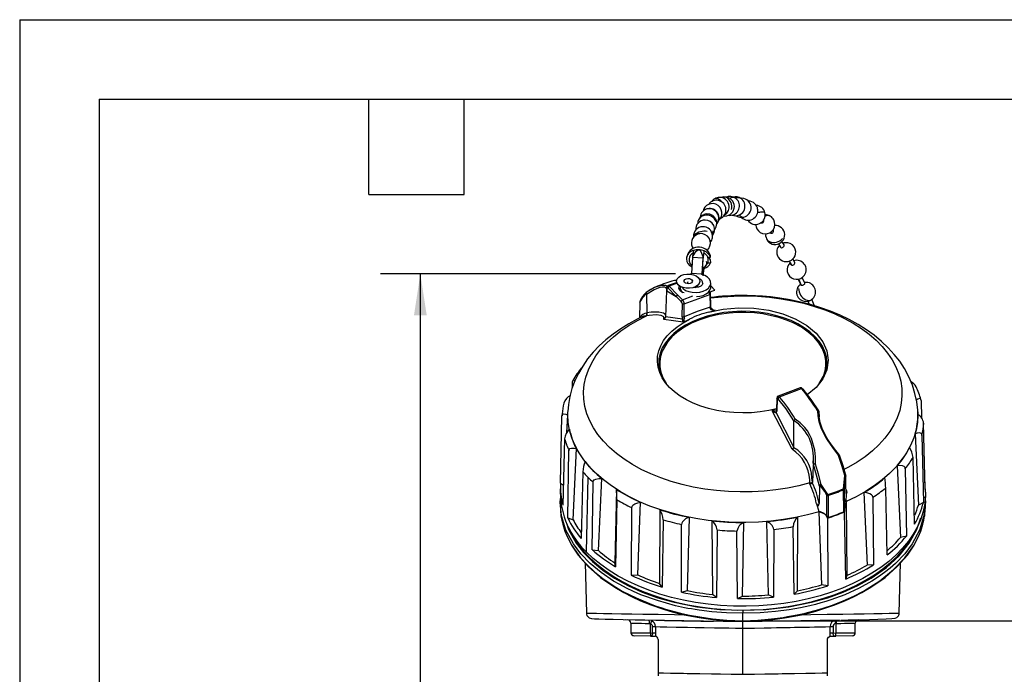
# Model space of a CAD drawing. Header units: millimetres. Extents: x 0 to 838, y 0 to 648.
# Tile 7 of 17: x 0 to 236, y 491 to 648. Entities that reach past the tile are written whole.
import ezdxf

# ---------------------------------------------------------------- set-up
doc = ezdxf.new("R2010")
doc.units = ezdxf.units.MM
doc.header["$LTSCALE"] = 3
doc.layers.add('DIMENSIONS', color=140, linetype='Continuous', lineweight=25)
doc.layers.add('TEXT', color=140, linetype='Continuous', lineweight=25)
doc.styles.add('SLDTEXTSTYLE0', font='TXT', dxfattribs={"width": 0.7})
doc.dimstyles.new('SLDDIMSTYLE1', dxfattribs={"dimtxt": 6.474023, "dimasz": 9.906, "dimexe": 0, "dimexo": 0.0625, "dimgap": 1.618506, "dimtad": 0, "dimtih": 1, "dimtoh": 1, "dimdec": 1, "dimrnd": 1e-09, "dimzin": 12, "dimdsep": 46, "dimtxsty": 'SLDTEXTSTYLE0', "dimsah": 1, "dimcen": 0.09, "dimadec": 0, "dimazin": 3, "dimtfac": 1, "dimtdec": 1, "dimtofl": 0, "dimtmove": 0, "dimatfit": 3, "dimfxl": 0, "dimfrac": 2, "dimtolj": 1, "dimtzin": 12, "dimarcsym": 0})

# ---------------------------------------------------------------- blocks, each defined once
blk = doc.blocks.new('_D_11')
at = {"layer": 'DIMENSIONS'}
for p, q in [((177.33, 503.55), (260.14, 503.55)), ((250.62, 503.55), (250.62, 488.41)), ((241, 476.67), (238.83, 476.67)), ((238.83, 476.67), (238.83, 466.38)), ((260.24, 476.67), (262.41, 476.67)), ((262.41, 476.67), (262.41, 466.38)), ((238.83, 466.38), (241, 466.38)), ((262.41, 466.38), (260.24, 466.38)), ((250.62, 449.79), (250.62, 464.93)), ((185.86, 449.79), (260.14, 449.79))]:
    blk.add_line(p, q, dxfattribs=at)
for points in [[(250.62, 503.55), (249.1, 493.64), (252.14, 493.64)], [(250.62, 449.79), (252.14, 459.7), (249.1, 459.7)]]:
    blk.add_solid(points, dxfattribs=at)
at = {"layer": 'DIMENSIONS', "char_height": 6.35, "attachment_point": 1, "style": 'SLDTEXTSTYLE0'}
for s, insert in [('53.8', (241, 486.31)), ('2.12', (241, 474.57))]:
    blk.add_mtext(s, dxfattribs=dict(at, insert=insert))
blk = doc.blocks.new('_D_12')
at = {"layer": 'DIMENSIONS'}
for p, q in [((157.34, 586.73), (86.62, 586.73)), ((96.14, 586.73), (96.14, 480.93)), ((96.14, 354.54), (96.14, 460.35)), ((169.7, 354.54), (86.62, 354.54))]:
    blk.add_line(p, q, dxfattribs=at)
for points in [[(96.14, 586.73), (94.62, 576.83), (97.67, 576.83)], [(96.14, 354.54), (97.67, 364.45), (94.62, 364.45)]]:
    blk.add_solid(points, dxfattribs=at)
at = {"layer": 'DIMENSIONS', "char_height": 6.35, "attachment_point": 1, "style": 'SLDTEXTSTYLE0'}
for s, insert in [('283.0', (83.83, 478.82)), ('[11.14]', (79.99, 468.53))]:
    blk.add_mtext(s, dxfattribs=dict(at, insert=insert))

msp = doc.modelspace()

# ---------------------------------------------------------------- linework, layer by layer
at = {"color": 7, "linetype": 'Continuous'}
for q in [(0.01, 0.01), (838.21, 647.71)]:
    msp.add_line((0.01, 647.71), q, dxfattribs=at)
for p, q in [((169.64, 605.15), (168.97, 605.17)), ((171.58, 605.01), (171.5, 605.05)), ((171.62, 604.99), (171.58, 605.01)), ((173.31, 604.87), (173.02, 604.84)), ((173.2, 604.72), (173.07, 604.81)), ((168.47, 600.9), (168.45, 600.83)), ((169.48, 601.64), (169.47, 601.77)), ((173.12, 600.31), (173.73, 600.37)), ((177.09, 602.26), (177.09, 602.27)), ((178.42, 599.53), (178.57, 599.38)), ((161.7, 596.12), (161.7, 595.47)), ((182.05, 593.94), (182.58, 593.12)), ((183.44, 593.68), (182.91, 594.48)), ((161.42, 590.65), (161.17, 586.87)), ((161.47, 591.03), (161.42, 590.65)), ((163.96, 590.52), (161.42, 590.65)), ((161.68, 592.37), (161.47, 591)), ((161.58, 591.03), (161.47, 591.03)), ((163.9, 590.91), (164.01, 590.91)), ((163.96, 590.52), (164.01, 590.91)), ((163.97, 590.15), (164.21, 591.97)), ((164.21, 592.24), (164.01, 590.88)), ((164.01, 590.88), (164.01, 590.91)), ((164.21, 591.97), (164.21, 592.24)), ((165.09, 590.77), (165.76, 590.74)), ((163.96, 590.52), (163.7, 586.74)), ((163.73, 586.59), (163.97, 590.15)), ((163.97, 586.51), (164.21, 588.31)), ((164.21, 588.04), (164.21, 588.31)), ((164.75, 588.81), (164.7, 588.74)), ((165.09, 589.42), (165.76, 589.39)), ((184.69, 589.15), (184.54, 588.98)), ((184.64, 589.78), (185.13, 588.95)), ((184.67, 589.16), (184.67, 589.15)), ((184.88, 589.37), (184.69, 589.15)), ((186, 589.46), (185.5, 590.31)), ((161.15, 586.73), (160.92, 586.69)), ((161.17, 586.87), (161.15, 586.73)), ((161.17, 586.87), (163.7, 586.74)), ((163.68, 586.61), (163.7, 586.74)), ((164.01, 586.29), (164.21, 588.04)), ((155.39, 583.73), (155.32, 583.64)), ((157.73, 584.69), (155.64, 583.92)), ((157.79, 584.51), (155.88, 583.8)), ((155.88, 583.8), (157.88, 581.75)), ((158.45, 583.77), (158.45, 583.55)), ((161.98, 583.43), (161.98, 583.57)), ((162.25, 583.42), (162.12, 583.63)), ((165.82, 583.55), (165.82, 584.55)), ((166.78, 582.85), (165.82, 583.87)), ((186.84, 585.48), (187.44, 584.08)), ((186.89, 585.58), (187.56, 584)), ((188.37, 584.47), (187.78, 585.87)), ((188.78, 584.7), (188.3, 584.64)), ((150.43, 581.83), (150.46, 577.42)), ((152.51, 583.53), (152.17, 583.36)), ((155.21, 582.68), (154.95, 576.44)), ((155.23, 583.23), (155.21, 582.68)), ((155.23, 583.23), (155.31, 583.33)), ((155.31, 583.33), (155.3, 582.66)), ((155.3, 582.66), (157.56, 581.33)), ((155.39, 583.42), (155.31, 583.33)), ((157.56, 581.33), (155.55, 583.38)), ((157.56, 581.33), (158.74, 580.12)), ((159.07, 580.54), (157.88, 581.75)), ((158.32, 583.37), (158.51, 583.17)), ((158.34, 583.32), (158.52, 583.14)), ((158.47, 582.68), (158.79, 582.5)), ((158.79, 582.5), (159.1, 582.26)), ((159.07, 580.54), (161.53, 581.45)), ((159.46, 579.54), (165.57, 581.81)), ((165.17, 582.26), (166.78, 582.83)), ((165.21, 582.3), (166.78, 582.85)), ((165.57, 581.81), (165.67, 578.74)), ((165.85, 578.95), (165.76, 582.01)), ((166.78, 582.85), (166.78, 582.83)), ((148.82, 579.91), (148.73, 576.14)), ((158.93, 579.62), (158.91, 576.51)), ((159.43, 576.43), (159.46, 579.54)), ((188.61, 580.13), (189.19, 580.19)), ((189.13, 580.18), (189.46, 579.45)), ((190.73, 579.08), (190.06, 580.59)), ((150.44, 576.69), (150.26, 576.66)), ((151.06, 576.78), (150.44, 576.69)), ((150.51, 577.43), (150.46, 577.42)), ((165.32, 577.57), (166.49, 577.9)), ((166.34, 578.08), (166.43, 578.07)), ((166.4, 578.08), (166.87, 578)), ((166.56, 578.02), (166.42, 578.06)), ((166.43, 578.07), (166.58, 578.05)), ((166.49, 577.9), (166.87, 578)), ((166.58, 578.05), (166.87, 578)), ((159.2, 575.16), (154.58, 575.83)), ((159.04, 575.84), (154.95, 576.44)), ((159.2, 575.16), (159.59, 575.35)), ((159.59, 575.35), (160.75, 575.88)), ((132.64, 559.51), (132.67, 560.85)), ((187.3, 559.38), (181.99, 557.42)), ((182.3, 557.27), (187.59, 559.23)), ((181.69, 556.92), (181.6, 553.98)), ((181.74, 556.8), (181.65, 553.85)), ((216.29, 556.37), (216.39, 552.16)), ((130.17, 553.14), (130.14, 552.66)), ((131.52, 553.66), (131.52, 553.66)), ((180.96, 554.09), (180.57, 553.91)), ((185.33, 544.67), (180.57, 553.91)), ((181.61, 554.38), (180.96, 554.09)), ((185.79, 545.18), (181.51, 553.46)), ((191.75, 553.7), (191.8, 552.47)), ((215.54, 553.07), (215.51, 553.66)), ((129.76, 536.56), (130.12, 552.64)), ((131.32, 548.69), (131.51, 552.82)), ((185.79, 545.18), (185.76, 551.48)), ((191.81, 552.42), (191.75, 552.77)), ((217.27, 534.99), (216.91, 550.91)), ((214.86, 548.35), (215.66, 531.29)), ((130.74, 547.18), (130.37, 531.22)), ((216.5, 548.01), (216.84, 531.9)), ((131.51, 528.2), (131.81, 544.34)), ((132.81, 527.7), (133.63, 544.83)), ((185.79, 545.05), (185.75, 545.07)), ((190.4, 541.29), (190.41, 541.58)), ((190.43, 541.86), (190.44, 540.94)), ((214.74, 526.71), (214.36, 542.7)), ((135.14, 539.26), (134.77, 523.24)), ((190.4, 540.93), (190.21, 536.73)), ((210.53, 540.71), (211.35, 523.49)), ((212.51, 540.01), (212.77, 523.85)), ((129.76, 536.56), (130.48, 536.03)), ((136.31, 537.99), (135.97, 520.07)), ((137.37, 520.58), (137.58, 536.77)), ((138.86, 520.35), (139.66, 537.64)), ((189.58, 536.41), (189.6, 536.61)), ((189.6, 536.61), (189.6, 537.33)), ((190.22, 536.79), (190.12, 537.84)), ((190.21, 536.73), (190.22, 536.79)), ((197.65, 535.18), (198, 538.36)), ((198.18, 538.41), (197.82, 535.21)), ((129.75, 536.14), (129.71, 534.34)), ((143.18, 535.06), (142.85, 517.42)), ((191.88, 535.84), (191.82, 531.69)), ((192.17, 535.92), (192, 536.13)), ((193.17, 534.52), (192.17, 535.92)), ((193.94, 533.8), (192.28, 536.25)), ((193.66, 533.67), (193.17, 534.52)), ((197.66, 534.95), (197.65, 535.18)), ((197.76, 529.69), (197.66, 534.95)), ((197.82, 535.1), (197.91, 530.18)), ((198.29, 535.05), (198.47, 534.31)), ((202.57, 534.27), (203.33, 516.9)), ((208.17, 519.31), (207.8, 535.37)), ((217.33, 534.34), (217.29, 536.14)), ((129.7, 532.03), (129.7, 531.12)), ((143.3, 532.58), (142.96, 516.48)), ((148.3, 514.51), (149, 531.95)), ((191.79, 531.4), (191.82, 531.69)), ((193.7, 528.63), (193.69, 533.57)), ((193.94, 533.8), (193.98, 533.59)), ((193.98, 533.59), (193.99, 528.3)), ((198.35, 532.1), (198.35, 532.32)), ((198.35, 532.09), (198.35, 532.1)), ((198.35, 532.09), (198.38, 532.1)), ((198.58, 514.44), (198.38, 532.1)), ((204.7, 533.17), (204.86, 516.96)), ((216.84, 531.9), (215.66, 531.29)), ((217.33, 531.12), (217.33, 532.03)), ((129.7, 531.15), (129.74, 530.58)), ((146.77, 514.44), (146.88, 530.66)), ((153.64, 530.17), (153.56, 512.49)), ((191.79, 529.9), (191.78, 529.99)), ((191.78, 529.66), (191.81, 529.67)), ((191.78, 529.66), (192.39, 512.15)), ((191.81, 529.67), (191.79, 529.9)), ((191.81, 529.67), (192.13, 529.6)), ((191.81, 529.67), (191.81, 529.67)), ((197.82, 529.72), (197.76, 529.69)), ((197.89, 529.65), (197.89, 529.75)), ((198.21, 513.52), (197.89, 529.65)), ((217.32, 530.95), (217.33, 531.15)), ((131.51, 528.2), (132.81, 527.7)), ((154.42, 527.77), (154.14, 511.61)), ((160.21, 510.75), (160.74, 528.31)), ((166.05, 527.5), (166.23, 509.83)), ((173.42, 509.45), (173.73, 527.09)), ((179.19, 527.32), (179.61, 509.71)), ((186.64, 510.72), (186.7, 528.39)), ((193.92, 528.28), (193.7, 528.63)), ((193.84, 528.15), (193.88, 511.92)), ((193.99, 528.3), (193.92, 528.28)), ((158.78, 510.4), (158.78, 526.63)), ((167.4, 525.31), (167.22, 509.11)), ((172.24, 508.84), (172.12, 525.06)), ((180.98, 525.44), (180.91, 509.21)), ((185.83, 509.91), (185.6, 526.1)), ((212.77, 523.85), (211.35, 523.49)), ((137.37, 520.58), (138.86, 520.35)), ((142.96, 516.48), (142.85, 517.42)), ((135.68, 517.39), (136, 505.37)), ((204.86, 516.96), (203.33, 516.9)), ((211.04, 505.37), (211.35, 517.39)), ((146.77, 514.44), (148.3, 514.51)), ((198.21, 513.52), (198.58, 514.44)), ((154.14, 511.61), (153.56, 512.49)), ((158.78, 510.4), (160.21, 510.75)), ((185.83, 509.91), (186.64, 510.72)), ((193.88, 511.92), (192.39, 512.15)), ((167.22, 509.11), (166.23, 509.83)), ((172.24, 508.84), (173.42, 509.45)), ((180.91, 509.21), (179.61, 509.71)), ((173.52, 506.1), (173.52, 506.06)), ((173.52, 503.26), (145.29, 503.75)), ((151.64, 503.54), (151.36, 502.83)), ((173.52, 503.55), (173.52, 505.35)), ((196.74, 503.66), (173.52, 503.26)), ((195.81, 502.87), (195.64, 503.61)), ((146.66, 503.01), (146.66, 500.67)), ((151.36, 500.6), (151.36, 502.83)), ((151.84, 502.13), (152.58, 502.13)), ((151.84, 500.59), (151.84, 502.13)), ((152.58, 502.13), (152.58, 500.59)), ((173.52, 490.69), (173.52, 501.74)), ((194.45, 500.59), (194.45, 502.13)), ((194.45, 502.13), (195.19, 502.13)), ((195.19, 502.13), (195.19, 500.59)), ((195.81, 502.87), (195.94, 502.89)), ((195.81, 502.87), (195.81, 500.6)), ((200.5, 500.67), (200.5, 503.01)), ((151.34, 499.84), (147.4, 499.91)), ((151.36, 500.6), (151.34, 499.84)), ((151.34, 499.84), (151.53, 499.83)), ((151.36, 500.6), (151.84, 500.59)), ((151.53, 499.83), (152.45, 499.82)), ((152.58, 500.59), (151.84, 500.59)), ((152.45, 499.82), (152.53, 499.81)), ((153.2, 499.06), (153.2, 491.03)), ((193.84, 491.03), (193.84, 499.06)), ((195.19, 500.59), (194.45, 500.59)), ((194.5, 499.81), (194.59, 499.82)), ((194.59, 499.82), (195.51, 499.83)), ((195.19, 500.59), (195.81, 500.6)), ((195.51, 499.83), (195.82, 499.84)), ((195.82, 499.84), (195.81, 500.6)), ((199.75, 499.91), (195.82, 499.84)), ((153.2, 491.03), (153.2, 490.28)), ((193.84, 490.28), (193.84, 491.03))]:
    msp.add_line(p, q)
at = {"flags": 128}
for points in [[(168.38, 604.09), (168.25, 604.22), (167.96, 604.48)], [(168.44, 601.07), (168.47, 600.92), (168.47, 600.9)], [(172.68, 600.89), (172.88, 600.68), (173.13, 600.48)], [(178.82, 601.45), (178.81, 601.5), (178.72, 601.55), (178.54, 601.57), (178.3, 601.57), (177.99, 601.55)], [(177.76, 599.07), (177.8, 599.02), (177.94, 598.96), (178.09, 598.95), (178.25, 599), (178.39, 599.09), (178.5, 599.22), (178.57, 599.37), (178.57, 599.38)], [(162.53, 596.12), (162.56, 596.2), (162.58, 596.21)], [(166.31, 597.08), (166.28, 596.65), (166.19, 596.28)], [(179.03, 596.36), (179, 595.86), (179.1, 595.44)], [(180.08, 596.63), (180.15, 596.56), (180.24, 596.52), (180.39, 596.5), (180.54, 596.53), (180.69, 596.61), (180.81, 596.74), (180.89, 596.88), (180.92, 597.04), (180.9, 597.19), (180.83, 597.31), (180.82, 597.31)], [(182.59, 593.12), (182.65, 593.06), (182.77, 593.02), (182.91, 593.02), (183.01, 593.04), (183.16, 593.11), (183.3, 593.22), (183.4, 593.34), (183.46, 593.47), (183.47, 593.59), (183.43, 593.67)], [(161.58, 591.03), (162.32, 592.17), (162.65, 592.45), (162.8, 592.51), (162.87, 592.53), (162.94, 592.53)], [(162.94, 592.53), (163.02, 592.52), (163.08, 592.5), (163.22, 592.42), (163.46, 592.12), (163.9, 590.91)], [(165.28, 590.76), (165.7, 590.13), (165.76, 589.39)], [(165.76, 590.74), (165.77, 591.04), (165.71, 591.15)], [(185.13, 588.94), (185.2, 588.87), (185.32, 588.83), (185.47, 588.83), (185.56, 588.85), (185.72, 588.92), (185.86, 589.02), (185.96, 589.14), (186.02, 589.27), (186.03, 589.39), (186, 589.46)], [(160.12, 586.7), (160.91, 586.69), (161.67, 586.53), (162.32, 586.26), (162.82, 585.88), (163.13, 585.42), (163.22, 584.94), (163.08, 584.46), (162.72, 584.02), (162.18, 583.66), (161.5, 583.41), (160.73, 583.28), (159.93, 583.3), (159.18, 583.45), (158.52, 583.73), (158.02, 584.11), (157.72, 584.57), (157.63, 585.05), (157.77, 585.53), (158.13, 585.97), (158.67, 586.33), (159.35, 586.58), (160.12, 586.7)], [(158.79, 583.6), (159.19, 583.19), (159.8, 582.79), (160.55, 582.5), (161.4, 582.33), (162.29, 582.28), (163.17, 582.37), (163.99, 582.59), (164.7, 582.92), (165.26, 583.34), (165.64, 583.84), (165.81, 584.38), (165.77, 584.93), (165.51, 585.45), (165.06, 585.93), (164.44, 586.32), (163.68, 586.61), (163.68, 586.61)], [(155.23, 583.17), (155.13, 583.37), (154.77, 583.55), (154.27, 583.58), (153.64, 583.48), (153, 583.26), (152.25, 582.93), (150.43, 581.83)], [(155.41, 583.73), (155.4, 583.76), (155.03, 583.97), (153.85, 583.97), (152.58, 583.53)], [(155.26, 583.5), (155.31, 583.64), (155.35, 583.68)], [(155.64, 583.92), (155.52, 583.87), (155.42, 583.78)], [(158.47, 582.68), (158.16, 583.2), (158.21, 583.74), (158.33, 583.9)], [(159.41, 584.93), (159.45, 585.17), (159.63, 585.39), (159.93, 585.54), (160.31, 585.62), (160.71, 585.6), (161.06, 585.48), (161.31, 585.3), (161.43, 585.06), (161.4, 584.82), (161.22, 584.6), (160.91, 584.45), (160.53, 584.37), (160.14, 584.39), (159.79, 584.51), (159.53, 584.69), (159.41, 584.93)], [(160.33, 584.37), (160.31, 584.64), (160.4, 584.89)], [(163.96, 584.46), (163.8, 584.08), (163.44, 583.76), (162.92, 583.53), (162.31, 583.43), (161.68, 583.46)], [(162.53, 583.87), (162.68, 583.61), (162.67, 583.47)], [(187.44, 584.08), (187.46, 584.04), (187.54, 584), (187.56, 584)], [(187.56, 584), (187.66, 584), (187.8, 584.02), (187.9, 584.05), (188.06, 584.11), (188.2, 584.2), (188.31, 584.29), (188.37, 584.38), (188.38, 584.46), (188.37, 584.47)], [(148.82, 579.91), (149.54, 581.1), (150.4, 582.01)], [(152.17, 583.36), (151.43, 582.98), (150.32, 582.27)], [(152.58, 583.53), (152.3, 583.43), (150.53, 582.44)], [(155.55, 583.38), (155.51, 583.42), (155.46, 583.44), (155.42, 583.44), (155.39, 583.42)], [(159.42, 582.17), (159.07, 582.27), (158.47, 582.68)], [(158.52, 583.13), (158.56, 582.88), (158.79, 582.5)], [(162.42, 581.29), (163.17, 581.37), (163.99, 581.59), (164.7, 581.92), (165.26, 582.34), (165.64, 582.84), (165.81, 583.38), (165.82, 583.55)], [(165.79, 580.98), (168.49, 581.26), (171.34, 581.43), (174.2, 581.46), (177.06, 581.37), (179.9, 581.14), (182.7, 580.78), (185.45, 580.29), (188.13, 579.68), (190.73, 578.94), (193.23, 578.09), (195.63, 577.13), (197.9, 576.06), (200.03, 574.88), (202.01, 573.61), (203.84, 572.25), (205.49, 570.82), (206.97, 569.31), (208.26, 567.73), (209.35, 566.11), (210.24, 564.43), (210.92, 562.72), (211.4, 560.99), (211.66, 559.23), (211.71, 557.47), (211.55, 555.71), (211.17, 553.96), (210.58, 552.24), (209.78, 550.55), (208.78, 548.9), (207.58, 547.3), (206.19, 545.76), (204.62, 544.29), (202.87, 542.89), (200.96, 541.58), (198.89, 540.36), (197.78, 539.78)], [(215.49, 553.67), (215.49, 554.07), (215.26, 556.07), (214.83, 558.08), (214.2, 560.08), (213.36, 562.07), (212.29, 564.04), (211.16, 565.76), (209.86, 567.42), (208.4, 569.02), (206.79, 570.55), (205.04, 572), (203.16, 573.35), (201.16, 574.61), (199.05, 575.77), (196.85, 576.83), (194.56, 577.78), (192.21, 578.63), (189.8, 579.36), (187.34, 579.99), (184.88, 580.51), (182.43, 580.91), (180.13, 581.2), (178.21, 581.37), (176.58, 581.47), (174.58, 581.53), (173.52, 581.54)], [(165.97, 578.41), (165.88, 578.7), (165.85, 578.95)], [(191.29, 578.91), (190.86, 578.89), (190.77, 578.86)], [(149.56, 576.53), (148.14, 575.85), (146.14, 574.77), (144.22, 573.58), (142.4, 572.3), (140.68, 570.93), (139.08, 569.48), (137.62, 567.94), (136.29, 566.32), (135.11, 564.63), (134.09, 562.88), (133.22, 561.07), (132.53, 559.21), (132.01, 557.31), (131.67, 555.37), (131.54, 553.69)], [(189.6, 536.61), (186.96, 535.93), (184.24, 535.37), (181.46, 534.94), (178.63, 534.64), (175.78, 534.47), (172.91, 534.43), (170.05, 534.52), (167.21, 534.75), (164.4, 535.11), (161.64, 535.59), (158.95, 536.2), (156.34, 536.94), (153.83, 537.79), (151.43, 538.76), (149.16, 539.83), (147.02, 541), (145.03, 542.28), (143.2, 543.64), (141.54, 545.08), (140.06, 546.59), (138.77, 548.17), (137.68, 549.8), (136.79, 551.47), (136.1, 553.19), (135.63, 554.93), (135.37, 556.69), (135.32, 558.45), (135.49, 560.21), (135.87, 561.96), (136.47, 563.69), (137.27, 565.38), (138.28, 567.04), (139.49, 568.64), (140.89, 570.18), (142.47, 571.65), (144.23, 573.05), (146.15, 574.36), (148.22, 575.57), (150.44, 576.69)], [(150.26, 576.66), (149.72, 576.61), (149.56, 576.52)], [(150.46, 577.42), (150.46, 577.36), (150.48, 577.29)], [(155.01, 576.77), (154.99, 576.83), (154.9, 577), (154.74, 577.14), (154.47, 577.29), (154.06, 577.42), (153.39, 577.53), (152.56, 577.57), (151.53, 577.53), (150.51, 577.43)], [(154.58, 575.83), (154.6, 576.42), (153.96, 576.77), (152.75, 576.89), (151.06, 576.78)], [(192.88, 561.8), (193.34, 562.97), (193.63, 564.25), (193.71, 565.55), (193.56, 566.85), (193.19, 568.13), (192.61, 569.39), (191.81, 570.59), (190.82, 571.74), (189.64, 572.82), (188.28, 573.81), (186.76, 574.72), (185.09, 575.52), (183.3, 576.21), (181.4, 576.78), (179.41, 577.22), (177.36, 577.54), (175.27, 577.72), (173.15, 577.76), (171.05, 577.67), (168.96, 577.44), (166.93, 577.08), (164.97, 576.6), (163.11, 575.98), (161.36, 575.26), (159.74, 574.42), (158.27, 573.48), (156.97, 572.46), (155.85, 571.35), (154.93, 570.18), (154.2, 568.96), (153.69, 567.7), (153.4, 566.41), (153.33, 565.11), (153.48, 563.81), (153.84, 562.53), (154.02, 562.1)], [(191.81, 560.42), (192.88, 562.23), (193.27, 563.48), (193.46, 564.74), (193.43, 565.98), (193.2, 567.21), (192.62, 568.76), (191.74, 570.2), (190.62, 571.53), (189.24, 572.77), (187.57, 573.92), (185.63, 574.96), (183.97, 575.67), (182.2, 576.26), (178.33, 577.12), (176.31, 577.36), (174.26, 577.48), (172.25, 577.46), (170.25, 577.32), (167.74, 576.96), (165.39, 576.42), (163.23, 575.73), (161.23, 574.88), (159.35, 573.85), (157.66, 572.66), (156.52, 571.63), (155.55, 570.55), (154.15, 568.17), (153.76, 566.92), (153.58, 565.66), (153.6, 564.42), (153.83, 563.19), (154.42, 561.64), (155.15, 560.43)], [(158.91, 576.51), (158.94, 576.19), (159.04, 575.84)], [(165.67, 578.74), (162.55, 577.73), (159.43, 576.43)], [(165.32, 577.57), (168.82, 578.29), (172.47, 578.61), (176.15, 578.52), (179.75, 578.02), (183.15, 577.14), (186.24, 575.9), (188.91, 574.34), (191.09, 572.51), (192.69, 570.46), (193.68, 568.28), (194.02, 566.02), (193.69, 563.76), (192.71, 561.57), (191.12, 559.52), (188.99, 557.73)], [(165.78, 578.33), (165.71, 578.54), (165.67, 578.74)], [(165.78, 578.33), (165.9, 578.38), (165.96, 578.4), (165.97, 578.41), (165.94, 578.4)], [(166.87, 578), (166.55, 577.98), (166.23, 578.03), (165.96, 578.14), (165.85, 578.23), (165.78, 578.33)], [(155.95, 559.49), (154.96, 560.64), (154.16, 561.84), (153.57, 563.09), (153.19, 564.36), (153.02, 565.66), (153.07, 566.96), (153.34, 568.24), (153.82, 569.51), (154.51, 570.73), (155.4, 571.91), (156.48, 573.02), (157.74, 574.06), (159.17, 575.02), (160.75, 575.88)], [(154.95, 576.44), (154.95, 576.36), (154.94, 576.27)], [(159.04, 575.84), (159.11, 575.87), (159.23, 575.91), (159.36, 575.95), (159.49, 576)], [(159.43, 576.43), (159.44, 576.22), (159.49, 576)], [(132.67, 560.85), (132.71, 561.11), (132.79, 561.26), (132.95, 561.31), (133.25, 561.12), (133.25, 561.12)], [(181.61, 554.4), (179.74, 553.97), (177.7, 553.64), (175.61, 553.44), (173.51, 553.38), (171.4, 553.45), (169.32, 553.65), (167.28, 553.98), (165.31, 554.43), (163.42, 555.01), (161.64, 555.71), (159.99, 556.52), (158.48, 557.42), (157.13, 558.42), (155.95, 559.49)], [(187.29, 559.38), (187.29, 559.38), (187.36, 559.39), (187.43, 559.36), (187.51, 559.31), (187.59, 559.23)], [(187.59, 559.23), (187.72, 559.25), (187.83, 559.22), (187.85, 559.19)], [(187.85, 559.19), (187.88, 559.16), (187.89, 559.07)], [(187.89, 559.07), (189.85, 556.58), (191.64, 553.86)], [(181.74, 556.8), (181.69, 556.89), (181.7, 556.92)], [(181.96, 556.87), (181.92, 556.91), (181.88, 556.94), (181.85, 556.95), (181.81, 556.95), (181.78, 556.93), (181.76, 556.9), (181.75, 556.85), (181.74, 556.8)], [(185.76, 551.48), (183.9, 554.37), (181.96, 556.87)], [(182.3, 557.27), (182.22, 557.35), (182.14, 557.4), (182.07, 557.43), (182, 557.42), (182, 557.42)], [(216.29, 556.37), (216.24, 556.63), (216.13, 556.79), (215.9, 556.86), (215.49, 556.72), (215.14, 556.44)], [(130.12, 552.64), (130.17, 552.9), (130.3, 553.07), (130.58, 553.17), (131.08, 553.06), (131.51, 552.82)], [(191.81, 529.67), (189.03, 528.92), (186.18, 528.3), (183.26, 527.8), (180.28, 527.43), (177.28, 527.2), (174.25, 527.1), (171.22, 527.13), (168.2, 527.3), (165.21, 527.6), (162.26, 528.04), (159.37, 528.6), (156.55, 529.3), (153.83, 530.11), (151.2, 531.04), (148.69, 532.09), (146.31, 533.25), (144.07, 534.51), (141.99, 535.86), (140.07, 537.31), (138.32, 538.83), (136.76, 540.43), (135.39, 542.1), (134.22, 543.82), (133.25, 545.59), (132.49, 547.4), (131.95, 549.23), (131.62, 551.09), (131.51, 552.95), (131.52, 553.68)], [(131.51, 552.82), (131.51, 553.41), (131.52, 553.66)], [(181.47, 553.87), (181.5, 553.87), (181.59, 553.89)], [(181.65, 553.85), (181.61, 553.61), (181.51, 553.46)], [(181.6, 553.97), (181.59, 553.88), (181.59, 553.87)], [(181.61, 553.98), (181.6, 553.94), (181.65, 553.85)], [(191.45, 553.88), (191.49, 552.67), (191.75, 551.35), (192.23, 549.9), (192.95, 548.33), (193.39, 547.53), (193.89, 546.7), (194.46, 545.85), (195.41, 544.53), (196.51, 543.17)], [(191.45, 553.88), (191.58, 553.88), (191.65, 553.86), (191.72, 553.81), (191.74, 553.76)], [(191.75, 553.7), (191.75, 553.73), (191.74, 553.76)], [(191.79, 552.42), (191.77, 552.51), (191.74, 553.76)], [(215.51, 553.67), (215.53, 552.96), (215.42, 551.1), (215.09, 549.24), (214.55, 547.4), (213.79, 545.6), (212.82, 543.83), (211.65, 542.11), (210.28, 540.44), (208.72, 538.84), (206.97, 537.31), (205.05, 535.87), (202.97, 534.51), (200.73, 533.25), (198.35, 532.1)], [(185.78, 551.55), (185.76, 551.52), (185.76, 551.48)], [(190.92, 541.1), (190.92, 542.86), (190.76, 544.47), (190, 547.24), (189.55, 548.23), (189.02, 549.11), (188.44, 549.89), (187.32, 551.03), (186.09, 551.9)], [(196.73, 543.25), (195.28, 545.06), (194.23, 546.56), (193.55, 547.68), (193.1, 548.5), (192.58, 549.63), (192.07, 551.07), (191.81, 552.42)], [(216.5, 548.01), (216.44, 548.28), (216.29, 548.47), (215.96, 548.59), (215.37, 548.54), (214.86, 548.35)], [(131.81, 544.34), (131.88, 544.62), (132.05, 544.82), (132.41, 544.97), (133.07, 544.97), (133.63, 544.83)], [(185.75, 545.07), (185.78, 545.12), (185.79, 545.18)], [(190.44, 541.03), (190.42, 541.02), (190.41, 541), (190.4, 540.93)], [(191.88, 535.84), (191.23, 538.44), (190.44, 541.03)], [(192.28, 536.25), (191.64, 538.72), (190.92, 541.1)], [(196.51, 543.17), (196.57, 543.21), (196.61, 543.25), (196.66, 543.29), (196.67, 543.32), (196.63, 543.33)], [(198, 538.36), (197.29, 540.81), (196.51, 543.17)], [(196.63, 543.33), (197.49, 540.75), (198.21, 538.19)], [(212.51, 540.01), (212.44, 540.3), (212.25, 540.52), (211.86, 540.72), (211.14, 540.79), (210.53, 540.71)], [(137.58, 536.77), (137.66, 537.06), (137.85, 537.3), (138.27, 537.53), (139.01, 537.66), (139.66, 537.64)], [(190.21, 536.73), (190.21, 536.68), (190.19, 536.64)], [(198.21, 538.19), (198.2, 538.34), (198.19, 538.4), (198.19, 538.41), (198.18, 538.41)], [(198.31, 534.09), (198.26, 536.14), (198.21, 538.19)], [(217.33, 534.34), (217.33, 533.52), (217.17, 531.64), (216.8, 529.77), (216.21, 527.92), (215.42, 526.1), (214.43, 524.32), (213.24, 522.59), (211.85, 520.91), (210.27, 519.3), (208.52, 517.75), (206.6, 516.29), (204.51, 514.91), (202.28, 513.63), (199.9, 512.44), (197.4, 511.36), (194.78, 510.39), (192.05, 509.53), (189.24, 508.8), (186.35, 508.18), (183.39, 507.7), (180.39, 507.33), (177.36, 507.1), (174.3, 507.01), (171.25, 507.04), (168.2, 507.2), (165.18, 507.49), (162.2, 507.92), (159.27, 508.47), (156.42, 509.14), (153.64, 509.93), (150.97, 510.85), (148.4, 511.87), (145.96, 513), (143.65, 514.24), (141.49, 515.57), (139.48, 516.99), (137.64, 518.49), (135.97, 520.07)], [(192, 536.13), (191.97, 536.11), (191.94, 536.09), (191.9, 536.01), (191.88, 535.84)], [(197.65, 535.18), (197.77, 535.19), (197.82, 535.21)], [(197.66, 534.95), (197.77, 535.02), (197.82, 535.1)], [(197.82, 535.21), (197.82, 535.15), (197.82, 535.1)], [(198.31, 534.09), (198.32, 533.81), (198.34, 533.69), (198.35, 533.64), (198.36, 533.64), (198.37, 533.64), (198.38, 533.66), (198.39, 533.69), (198.4, 533.75), (198.42, 533.84), (198.47, 534.31)], [(198.35, 532.32), (198.41, 533.7), (198.47, 534.31)], [(204.7, 533.17), (204.62, 533.47), (204.42, 533.73), (204, 534), (203.24, 534.22), (202.57, 534.27)], [(129.7, 532.01), (129.7, 532.03), (129.82, 533.16)], [(173.52, 505.35), (169.61, 505.43), (166.11, 505.69), (163.03, 506.06), (162.08, 506.21), (161.18, 506.36), (160.33, 506.51), (159.53, 506.67), (158.77, 506.82), (158.06, 506.98), (157.39, 507.13), (153.01, 508.35), (149.07, 509.77), (147.27, 510.54), (145.58, 511.35), (144.01, 512.19), (142.53, 513.04), (139.52, 515.08), (136.89, 517.27), (134.67, 519.59), (132.86, 521.99), (131.09, 525.3), (130.04, 528.67), (129.7, 532.01)], [(146.88, 530.66), (146.95, 530.97), (147.15, 531.25), (147.57, 531.56), (148.34, 531.84), (149, 531.95)], [(217.33, 532.02), (216.99, 528.67), (215.95, 525.3), (214.17, 521.99), (212.36, 519.59), (210.14, 517.27), (208.88, 516.16), (207.52, 515.08), (206.06, 514.04), (204.5, 513.04), (201.45, 511.35), (197.96, 509.77), (196.88, 509.35), (195.76, 508.93), (194.61, 508.54), (193.42, 508.16), (192.2, 507.8), (190.94, 507.46), (189.64, 507.13), (187.36, 506.64), (184.61, 506.15), (181.39, 505.73), (177.69, 505.44), (173.52, 505.35)], [(191.78, 529.99), (191.36, 531.28), (191.2, 531.58)], [(191.2, 531.58), (191.33, 531.37), (191.5, 531.18), (191.57, 531.14), (191.6, 531.14), (191.63, 531.14), (191.65, 531.14), (191.67, 531.16), (191.71, 531.2), (191.79, 531.4)], [(193.94, 533.8), (193.79, 533.72), (193.66, 533.67)], [(193.69, 533.57), (193.68, 533.62), (193.66, 533.67)], [(193.69, 533.57), (193.85, 533.56), (193.98, 533.59)], [(217.21, 533.22), (217.33, 532.03), (217.33, 532.02)], [(129.74, 531.12), (129.74, 530.02), (130.06, 527.65), (130.98, 524.63), (132.49, 521.61), (134.6, 518.65), (136.17, 516.93), (137.95, 515.25), (139.95, 513.64), (142.17, 512.11), (144.59, 510.66), (147.89, 508.99), (151.67, 507.44), (152.73, 507.06), (153.83, 506.69), (154.97, 506.34), (156.13, 506), (157.33, 505.68), (158.56, 505.37), (160.69, 504.9), (163.24, 504.44), (166.23, 504.02), (169.66, 503.71), (173.52, 503.55)], [(129.79, 529.94), (129.88, 528.71), (130.3, 526.66), (130.83, 525.01), (131.36, 523.72), (132.56, 521.42), (134.04, 519.27), (136.44, 516.54), (139.37, 513.94), (142.78, 511.56), (144.95, 510.3), (146.96, 509.26), (149, 508.33), (151.46, 507.34), (154.28, 506.37), (156.03, 505.84), (157.74, 505.39), (159.42, 504.99), (161.23, 504.61), (163.53, 504.21), (166.34, 503.82), (169.67, 503.51), (173.52, 503.35)], [(192.13, 529.6), (192.93, 529.29), (193.14, 529.17)], [(197.91, 530.18), (197.89, 530.02), (197.82, 529.72)], [(217.09, 528.74), (217.33, 530.81), (217.31, 531.12)], [(217.14, 528.65), (217.16, 528.71), (217.27, 530.32)], [(131.24, 526.91), (131.73, 525.43), (133.57, 522.15), (135.33, 519.88), (137.45, 517.72), (139.94, 515.65), (142.75, 513.75), (145.94, 511.98), (149.4, 510.41), (153.13, 509.06), (157.06, 507.95), (162.47, 506.87), (168, 506.24), (173.52, 506.06)], [(173.51, 503.35), (177.36, 503.51), (180.7, 503.82), (183.51, 504.21), (185.81, 504.61), (187.61, 504.99), (189.29, 505.39), (191.01, 505.84), (192.75, 506.37), (195.57, 507.34), (198.03, 508.33), (200.07, 509.26), (202.09, 510.3), (204.25, 511.56), (207.66, 513.94), (210.59, 516.54), (213, 519.27), (214.47, 521.42), (215.68, 523.72), (216.2, 525.01), (216.73, 526.66), (217.14, 528.65)], [(173.52, 503.55), (177.13, 503.69), (180.37, 503.97), (183.23, 504.35), (184.25, 504.52), (185.21, 504.68), (186.11, 504.86), (186.96, 505.03), (187.74, 505.2), (188.48, 505.37), (191.75, 506.24), (194.79, 507.23), (197.58, 508.31), (200.13, 509.46), (202.44, 510.66), (206.37, 513.12), (209.7, 515.81), (212.43, 518.65), (214.54, 521.61), (216.05, 524.63), (216.97, 527.65), (217.09, 528.74)], [(173.52, 506.06), (179.04, 506.24), (184.56, 506.87), (189.98, 507.95), (193.91, 509.06), (197.63, 510.41), (201.09, 511.98), (204.28, 513.75), (207.96, 516.32), (211.03, 519.14), (213.47, 522.15), (215.31, 525.43), (216.22, 528.2)], [(193.14, 529.17), (193.4, 528.98), (193.7, 528.63)], [(131.76, 525.81), (131.87, 525.55), (132.8, 523.76), (133.92, 522.02), (135.25, 520.32), (136.77, 518.69), (138.47, 517.13), (140.34, 515.65), (142.38, 514.25), (144.57, 512.94), (146.91, 511.74), (149.38, 510.63), (151.97, 509.64), (154.67, 508.76), (157.46, 508), (160.34, 507.37), (163.27, 506.86), (166.26, 506.48), (169.29, 506.23), (172.34, 506.11), (175.39, 506.13), (178.43, 506.27), (181.45, 506.55), (184.43, 506.96), (187.35, 507.5), (190.21, 508.16), (192.98, 508.95), (195.66, 509.86), (198.22, 510.87), (200.66, 512), (202.97, 513.23), (205.13, 514.56), (207.13, 515.98), (208.97, 517.48), (210.63, 519.06), (212.1, 520.7), (213.38, 522.41), (214.46, 524.16), (215.28, 525.81)], [(173.52, 506.06), (173.52, 505.95), (173.52, 505.78), (173.52, 505.68), (173.52, 505.57), (173.52, 505.46), (173.52, 505.35)], [(136, 505.37), (136.01, 505.22), (136.03, 505.08), (136.12, 504.82), (136.24, 504.61), (136.63, 504.25), (137.21, 504.09), (137.92, 504.03), (138.98, 503.98), (140.47, 503.94), (142.4, 503.88), (144.8, 503.83), (147.66, 503.77), (149.9, 503.72)], [(136, 505.37), (136.27, 505.37), (137.09, 505.35), (138.38, 505.33), (140.08, 505.31), (142.1, 505.27), (144.38, 505.23), (146.86, 505.19), (149.51, 505.15), (153.24, 505.09), (157.12, 505.02), (159.45, 504.98)], [(152.68, 503.67), (154.71, 503.63), (158.88, 503.55), (163.43, 503.47), (166.47, 503.41)], [(173.52, 501.74), (173.52, 502.1), (173.52, 502.4), (173.52, 502.81), (173.52, 503.14), (173.52, 503.26)], [(187.59, 504.98), (189.88, 505.02), (193.78, 505.09), (197.5, 505.15), (200.15, 505.19), (202.63, 505.23), (204.92, 505.27), (206.94, 505.31), (208.64, 505.33), (209.93, 505.35), (210.75, 505.37), (211.04, 505.37), (211.04, 505.37)], [(197.02, 503.69), (198.81, 503.73), (201.57, 503.79), (203.94, 503.85), (205.91, 503.91), (207.91, 503.97), (209.25, 504.04), (210.06, 504.15), (210.46, 504.3), (210.75, 504.55), (210.86, 504.71), (210.95, 504.9), (211.01, 505.12), (211.03, 505.25), (211.04, 505.37)], [(146.66, 502.98), (146.97, 502.97), (147.95, 502.95), (149.17, 502.93), (150.05, 502.91), (151.11, 502.89)], [(151.11, 502.89), (151.23, 502.87), (151.36, 502.83)], [(152.58, 502.13), (153.66, 502.11), (155.29, 502.08), (157.49, 502.03), (160.25, 501.98), (162.11, 501.95), (164.26, 501.91), (166.69, 501.86), (167.67, 501.84), (168.84, 501.82), (170.2, 501.8), (171.76, 501.77), (173.52, 501.74)], [(173.52, 501.74), (176.33, 501.79), (178.61, 501.83), (180.34, 501.86), (181.59, 501.89), (182.77, 501.91), (183.88, 501.93), (184.92, 501.95), (185.89, 501.97), (186.79, 501.98), (188.23, 502.01), (189.54, 502.03), (190.71, 502.06), (191.74, 502.08), (193.37, 502.11), (194.45, 502.13)], [(195.94, 502.89), (197.03, 502.91), (197.94, 502.93), (199.18, 502.95), (200.18, 502.97), (200.5, 502.98)], [(146.66, 500.67), (146.99, 500.66), (147.43, 500.66), (148.03, 500.65), (149.29, 500.63), (150.22, 500.61), (151.36, 500.6)], [(151.84, 500.59), (151.84, 500.44), (151.82, 500.3), (151.79, 500.17), (151.74, 500.05), (151.64, 499.89), (151.53, 499.83)], [(152.58, 500.59), (152.57, 500.19), (152.53, 499.81)], [(193.84, 499.06), (193.84, 499.15), (193.86, 499.26), (193.91, 499.39), (194.07, 499.61), (194.5, 499.81)], [(194.5, 499.81), (194.47, 500.19), (194.45, 500.59)], [(195.51, 499.83), (195.4, 499.89), (195.29, 500.05), (195.25, 500.17), (195.22, 500.3), (195.2, 500.44), (195.19, 500.59)], [(195.81, 500.6), (196.94, 500.62), (197.87, 500.63), (199.13, 500.65), (199.73, 500.66), (200.17, 500.66), (200.5, 500.67)], [(153.2, 491.03), (154.46, 491.01), (156.19, 490.98), (156.87, 490.97), (157.61, 490.95), (158.4, 490.94), (159.25, 490.93), (160.15, 490.91), (161.09, 490.9), (163.22, 490.86), (165.99, 490.81), (168.2, 490.78), (170.72, 490.73), (173.52, 490.69)], [(173.52, 490.69), (176.31, 490.73), (178.83, 490.78), (181.05, 490.81), (182.04, 490.83), (182.96, 490.85), (183.81, 490.86), (184.59, 490.87), (185.3, 490.88), (185.94, 490.9), (188.63, 490.94), (190.84, 490.98), (192.58, 491.01), (193.84, 491.03)]]:
    msp.add_lwpolyline(points, dxfattribs=at)
for centre, radius, start, end in [((167.15, 603.7), 1.12, 43.7157, 109.8183), ((167.9, 603.06), 2.02, 88.4903, 123.75), ((167.96, 602.81), 2.28, 298.6308, 90.1306), ((168.98, 604.02), 1.16, 90.4571, 119.1021), ((169.2, 602.9), 2.29, 259.1409, 79.1409), ((169.09, 603.91), 1.27, 65.459, 95.6888), ((168.27, 602.81), 2.63, 346.3513, 59.0387), ((170.44, 603.04), 2.27, 260.4391, 110.7967), ((171.27, 603.85), 1.22, 79.3824, 128.9427), ((171.8, 603.17), 2.08, 52.293, 105.7034), ((172.41, 603.74), 1.27, 58.377, 117.0399), ((173.23, 602.59), 2.28, 282.6779, 87.8115), ((166.1, 601.42), 2.13, 112.6702, 169.8835), ((166.22, 601.33), 2.27, 349.1937, 114.7261), ((167.17, 602.24), 2.17, 75.151, 147.2528), ((167.48, 603.32), 1.59, 116.0595, 150.5622), ((167.2, 602.11), 2.28, 292.7646, 76.715), ((171.76, 602.96), 2.28, 249.0579, 50.732), ((174.89, 602.02), 2.17, 44.5661, 91.1446), ((174.94, 601.99), 2.16, 7.5165, 46.0181), ((176.64, 600.91), 2.24, 13.8446, 87.3889), ((164.62, 598.88), 1.92, 102.1309, 160.8138), ((164.94, 598.88), 2.21, 111.2599, 163.643), ((165.56, 600.15), 2.28, 317.4661, 175.1843), ((165, 598.83), 2.28, 320.7587, 112.1512), ((164.82, 598.31), 2.51, 24.2546, 103.9235), ((165.42, 600.03), 2.34, 15.9676, 102.5159), ((165.58, 600.02), 2.18, 321.3028, 17.3223), ((166.42, 601.17), 2.05, 311.3141, 352.4842), ((173.11, 602.18), 1.88, 232.1696, 270.3568), ((173.58, 601.15), 0.8, 235.9515, 281.2932), ((174.84, 601.9), 2.28, 225.0202, 9.4435), ((176.61, 600.88), 2.28, 212.9104, 14.2349), ((179.17, 591.83), 9.79, 96.9599, 102.5388), ((179.52, 599.44), 1.29, 61.707, 124.0606), ((179.03, 599.01), 1.9, 54.857, 94.8764), ((179.2, 598.87), 1.93, 25.9758, 61.5379), ((163.96, 595.76), 2.29, 351.0974, 171.0974), ((164.39, 597.45), 2.19, 87.8277, 186.332), ((163.98, 598.94), 1.29, 154.1657, 187.8905), ((164.5, 597.38), 2.26, 319.6476, 90.6889), ((178.76, 598.57), 2.12, 179.0001, 208.8556), ((178.92, 598.63), 2.29, 208.1649, 28.1649), ((178.17, 599.49), 0.41, 344.4549, 45.3067), ((181.28, 596.07), 2.29, 228.5252, 48.5252), ((181.37, 596.26), 2.08, 46.8871, 95.59), ((163.42, 594.12), 2.25, 111.6546, 215.6524), ((162.46, 595.52), 0.773, 133.8697, 184.2866), ((164.31, 593.27), 3.69, 79.6969, 130.3052), ((163.46, 594.22), 2.17, 78.18, 113.6303), ((163.47, 594.11), 2.27, 310.3547, 79.0324), ((164.26, 595.65), 1.97, 317.6443, 353.04), ((180.52, 595.88), 1.5, 197.2417, 245.9529), ((180.96, 595.83), 1.9, 191.7757, 231.1189), ((162.95, 590.22), 2.94, 18.5239, 172.9476), ((181, 597.07), 2.79, 246.8086, 317.6172), ((183.58, 592.12), 1.89, 131.7672, 170.838), ((183.97, 591.97), 2.26, 347.6603, 111.7145), ((183.77, 592.4), 1.81, 77.7554, 110.7911), ((162.21, 590.22), 2.22, 103.9642, 176.5499), ((162.26, 590.26), 1.63, 114.5736, 177.866), ((162.76, 590.17), 2.12, 156.9316, 226.0741), ((162.76, 589.01), 3.52, 86.9174, 107.785), ((162.76, 588.83), 3.71, 67.0516, 87.2177), ((163.41, 589.99), 1.86, 25.0346, 65.6424), ((163.25, 589.7), 2.72, 22.5028, 69.3147), ((163.26, 590.13), 1.98, 318.3823, 18.9837), ((183.95, 591.96), 2.29, 168.1527, 348.1527), ((162.26, 590.43), 2.26, 182.1038, 244.0013), ((163.2, 589.9), 1.89, 289.5138, 324.7566), ((163.56, 590.36), 2.41, 285.7321, 336.2745), ((163.99, 589.31), 0.916, 326.4111, 24.252), ((186.44, 587.72), 2.29, 146.2837, 326.2837), ((184.58, 588.41), 0.764, 44.3882, 83.4655), ((186.45, 587.72), 2.28, 326.0567, 107.8705), ((166.06, 553.41), 33.01, 106.8205, 114.1134), ((155.57, 583.47), 0.293, 146.1392, 210.485), ((155.67, 583.57), 0.319, 139.6333, 208.3992), ((156.05, 583.33), 0.501, 110.0331, 173.7089), ((155.66, 583.64), 0.272, 35.6039, 93.3586), ((157.51, 581.94), 3.2, 87.0414, 108.0956), ((162.79, 584.38), 1.17, 3.9041, 75.2944), ((188.69, 582.41), 2.28, 125.7924, 268.03), ((188.7, 582.42), 2.28, 305.415, 87.9922), ((154.83, 577.43), 6.62, 131.2321, 153.804), ((150.67, 582.16), 0.31, 117.3026, 209.8926), ((149.98, 581.83), 0.459, 359.4574, 22.4199), ((157.48, 583.16), 2.24, 171.2883, 178.3583), ((158.05, 581.28), 0.499, 109.912, 173.83), ((160.16, 583.61), 1.71, 182.1008, 228.8253), ((164.05, 581.74), 1.53, 2.4144, 29.8634), ((165.53, 582.02), 0.216, 280.0757, 359.8793), ((164.73, 581.98), 1.03, 2.044, 26.0291), ((173.44, 520.09), 61.45, 89.9327, 97.1592), ((190.02, 583.33), 3.13, 181.4072, 243.5663), ((150.49, 579.93), 1.66, 167.7977, 180.6144), ((159.24, 580.07), 0.499, 109.912, 173.83), ((158.15, 579.61), 0.783, 1.0478, 40.8682), ((159.27, 580.05), 0.54, 231.964, 290.6182), ((157.89, 579.5), 1.57, 1.4026, 41.1548), ((165.63, 578.95), 0.215, 279.8422, 358.8648), ((189.33, 581.83), 1.47, 241.5085, 290.6708), ((188.27, 583.39), 3.34, 286.1394, 298.2857), ((189.32, 581.56), 1.23, 295.3959, 305.4818), ((150.44, 575.67), 1.62, 88.805, 159.9078), ((149.96, 577.11), 0.546, 303.808, 18.7502), ((150.13, 577.03), 0.461, 312.9366, 4.441), ((149.72, 577.07), 0.863, 359.4301, 24.4484), ((159.24, 576.94), 0.54, 231.964, 290.6182), ((170.65, 556.17), 22.06, 103.9784, 116.6647), ((166.53, 578.67), 0.621, 204.757, 259.5659), ((154.39, 576.35), 0.55, 289.6256, 352.4704), ((157.09, 575), 2.12, 4.3049, 23.3167), ((158.66, 575.81), 0.847, 309.8334, 12.8223), ((148.31, 552.68), 17.72, 139.602, 151.282), ((212.73, 558.42), 2.67, 27.3175, 64.1922), ((187.43, 558.87), 0.533, 37.4722, 105.4572), ((157.63, 533.55), 39.46, 31.0169, 40.6009), ((203.31, 553.44), 13.31, 13.6449, 27.7602), ((141.38, 552.79), 11.21, 164.7142, 178.2122), ((133.43, 554.81), 3.01, 114.5596, 161.8352), ((182.23, 556.93), 0.537, 114.8765, 181.2484), ((182.48, 556.77), 0.533, 110.0168, 168.6346), ((153.43, 532.92), 37.77, 30.1651, 40.1471), ((181.69, 555.05), 1.6, 225.3966, 263.4009), ((181.18, 557.42), 3.56, 260.1025, 274.6983), ((181.83, 553.61), 0.349, 116.5726, 204.6202), ((199.25, 552.97), 16.28, 343.5223, 0.3924), ((213.56, 550.3), 3.41, 10.4243, 54.8411), ((186.88, 550.87), 1.3, 127.7094, 148.2386), ((179.9, 542.76), 10.57, 353.5704, 56.2458), ((200.15, 551.8), 16.79, 346.9449, 356.9698), ((134.7, 546.61), 4, 134.6327, 171.8522), ((149.46, 553.42), 18, 192.7113, 208.4844), ((148.61, 552.27), 18.57, 195.9129, 205.2829), ((183.74, 546.75), 2.63, 307.5365, 320.2214), ((180.12, 536.72), 9.51, 3.7008, 56.7149), ((181.13, 537.34), 9, 3.1313, 58.8456), ((193.82, 555.44), 22.27, 318.6094, 332.2942), ((208.95, 542.17), 5.44, 5.6047, 32.4532), ((143.47, 538.71), 8.34, 158.9256, 176.1893), ((157.15, 558.71), 27.39, 218.375, 230.2946), ((192.69, 526.56), 14.65, 96.9543, 98.8572), ((194.54, 554.37), 23, 321.3892, 329.5145), ((155.73, 556.98), 27.16, 220.7237, 224.3596), ((146.61, 535.79), 16.87, 177.3646, 195.686), ((157.4, 558.61), 29.49, 224.3587, 227.8001), ((189.55, 537.42), 1, 271.8839, 309.4821), ((173.98, 528.52), 17.48, 10.0695, 26.8294), ((189.76, 537.61), 1, 261.2067, 288.4363), ((190.03, 536.84), 0.188, 282.1588, 346.3758), ((172.97, 528.23), 19.16, 10.4117, 26.0448), ((197.95, 538.94), 0.577, 274.9606, 293.4994), ((184.7, 564.84), 35.41, 300.3137, 310.3551), ((175.03, 534.3), 32.79, 1.8689, 6.2204), ((200.69, 535.78), 16.6, 357.2911, 3.6554), ((149.6, 534.57), 19.9, 180.6443, 226.7561), ((166.2, 571.12), 42.78, 237.4434, 246.2938), ((121.18, 532.72), 22.12, 359.6215, 6.0722), ((191.61, 537.35), 1.28, 287.5458, 301.1998), ((177.19, 584.7), 53.58, 288.213, 292.4456), ((177.19, 584.54), 53.64, 288.2328, 292.4251), ((185.11, 564.1), 36.61, 302.355, 308.3138), ((165.93, 570.6), 44.25, 239.2428, 244.4944), ((205.57, 529.38), 7.69, 159.2662, 177.2415), ((205.71, 529.4), 7.83, 159.8871, 174.2911), ((198.28, 536.38), 19.09, 329.5593, 346.4307), ((171.98, 585.93), 58.7, 251.7906, 258.9563), ((149.38, 527.46), 5.05, 3.4418, 32.3604), ((191.72, 527.42), 2.24, 19.0181, 88.5539), ((177.2, 579.3), 53.79, 288.0164, 292.6267), ((177.2, 579.39), 53.78, 288.1858, 292.4707), ((198.16, 536.23), 18.18, 336.0381, 344.2414), ((151.93, 538.07), 22.69, 205.7958, 220.8281), ((152.06, 537.83), 21.75, 207.7535, 217.2809), ((171.92, 585.92), 60.73, 253.2475, 257.4994), ((161.08, 525.93), 2.41, 98.1097, 163.0739), ((173.5, 594.74), 67.65, 263.6751, 270.1934), ((164.17, 524.83), 3.27, 8.4585, 54.8143), ((174.93, 524.48), 2.87, 114.6269, 168.4586), ((173.8, 592.03), 64.93, 274.7579, 281.4572), ((178.42, 524.8), 2.64, 14.0302, 73.1145), ((189.13, 525.81), 3.55, 133.2368, 175.3667), ((173.5, 595.04), 70, 265.0004, 268.8681), ((173.82, 592.24), 67.18, 276.12, 280.0951), ((189.73, 542.12), 28.53, 310.1847, 319.2427), ((190.05, 542.28), 29.26, 308.2642, 320.9479), ((161.37, 547.46), 36.03, 228.2409, 239.2774), ((161.62, 547.22), 35.22, 229.7287, 237.7897), ((180.71, 555.51), 45.49, 292.6214, 302.0671), ((180.56, 555.1), 44.47, 293.895, 300.7935), ((169.51, 562.63), 53.29, 244.7291, 253.2286), ((169.59, 562.06), 52.1, 245.8752, 252.0826), ((173.15, 576), 67.16, 257.6494, 264.9328), ((173.15, 575.14), 65.67, 258.6315, 263.9507), ((174.93, 570.84), 61.89, 280.1416, 287.8333), ((174.91, 570.08), 60.51, 281.1788, 286.7961), ((173.52, 579.48), 70.65, 268.9619, 276.0031), ((173.52, 578.53), 69.08, 269.9113, 275.0537), ((145.89, 502.98), 0.764, 0.1473, 89.7305), ((147.43, 503.14), 3.68, 356.0652, 7.9468), ((151.05, 502.12), 1.53, 0.0676, 67.5332), ((255.91, 503.35), 82.39, 179.8608, 179.9949), ((195.98, 502.12), 1.53, 102.7865, 179.89), ((202.55, 503.19), 6.62, 176.0376, 182.6367), ((201.27, 502.98), 0.764, 90.2837, 179.867), ((151.08, 502.12), 0.766, 0.5917, 68.6475), ((195.96, 502.12), 0.771, 101.7848, 179.1922), ((147.42, 500.67), 0.764, 180.1466, 269.7308), ((152.43, 499.06), 0.762, 360, 82.8228), ((199.74, 500.67), 0.764, 270.2692, 359.8534)]:
    msp.add_arc(centre, radius, start, end)
at = {"layer": 'TEXT'}
for p, q in [((19.05, 628.65), (819.15, 628.65)), ((19.05, 628.65), (19.05, 19.05)), ((83.82, 605.79), (83.82, 628.65)), ((106.68, 605.79), (106.68, 628.65)), ((83.82, 605.79), (106.68, 605.79))]:
    msp.add_line(p, q, dxfattribs=at)

# ---------------------------------------------------------------- dimensions: what is measured, and where the dimension line sits
at = {"layer": 'DIMENSIONS'}
dim = msp.add_linear_dim(base=(96.14, 354.54), p1=(161.15, 586.73), p2=(173.51, 354.54), angle=90, text='283.0\\P[11.14]', dimstyle='SLDDIMSTYLE1', dxfattribs=at)
dim.commit()
dim.dimension.update_dxf_attribs({"geometry": '_D_12', "text_midpoint": (96.14, 470.64), "dimtype": 160})
dim = msp.add_linear_dim(base=(250.62, 449.79), p1=(173.52, 503.55), p2=(182.05, 449.79), angle=90, dimstyle='SLDDIMSTYLE1', dxfattribs=at)
dim.commit()
dim.dimension.update_dxf_attribs({"geometry": '_D_11', "text_midpoint": (250.62, 476.67), "dimtype": 160})

doc.saveas('drawing.dxf')
